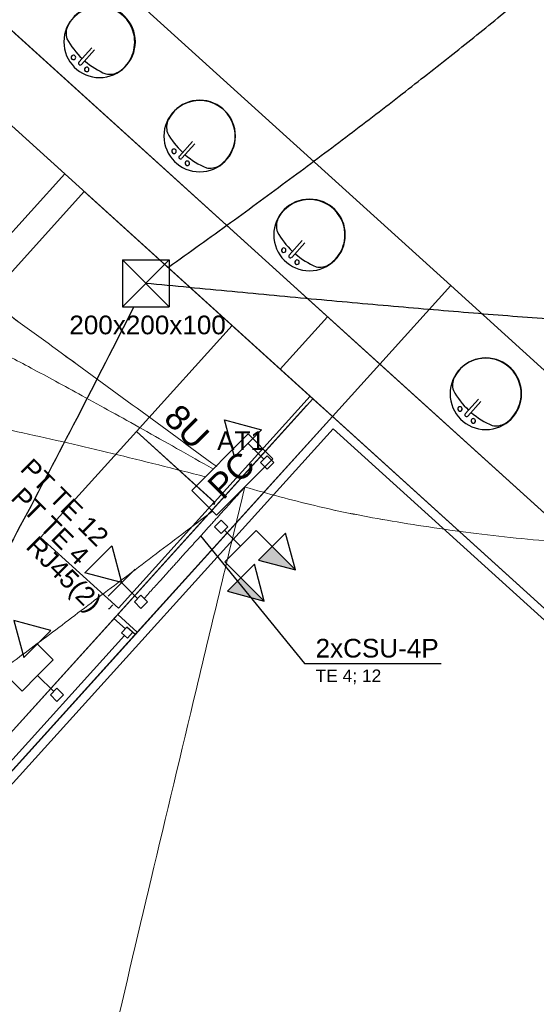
# Model space of a CAD drawing. Header units: millimetres. Extents: x 15 to 133, y 12 to 160.
# Tile 46 of 92: x 39.33 to 42.26, y 57.47 to 63.05. Entities that reach past the tile are written whole.
import ezdxf

# ---------------------------------------------------------------- set-up
doc = ezdxf.new("R2010")
doc.units = ezdxf.units.MM
doc.header["$MEASUREMENT"] = 0
for name, color, linetype, lineweight in [('Eletroduto - Marco Polo', 6, 'Continuous', 9), ('Layout - Marco Polo', 252, 'Continuous', 25), ('Linha de Chamada - Marco Polo', 1, 'Continuous', 25), ('Textos - Marco Polo', 143, 'Continuous', 25), ('Tomadas - Marco Polo', 150, 'Continuous', 25), ('Tub. Antena - Marco Polo', 170, 'Continuous', 25)]:
    doc.layers.add(name, color=color, linetype=linetype, lineweight=lineweight)
doc.layers.add('Parede - Marco Polo', color=7, linetype='Continuous')
doc.styles.add('Arial', font='arial.ttf')

msp = doc.modelspace()

# ---------------------------------------------------------------- hatches: boundary and pattern name
at = {"layer": 'Layout - Marco Polo', "linetype": 'Continuous'}
for points in [[(40.7596, 60.0663), (40.8922, 59.9337), (40.6831, 59.9898)], [(40.5829, 59.8895), (40.7154, 59.7569), (40.5063, 59.813)]]:
    msp.add_hatch(color=256, dxfattribs=at).paths.add_polyline_path(points)

# ---------------------------------------------------------------- linework, layer by layer
at = {"layer": 'Eletroduto - Marco Polo', "linetype": 'Continuous'}
for points in [[(40.4468, 60.5197), (39.5413, 61.1809), (38.699, 61.7922), (37.9156, 62.3559), (37.1867, 62.8743), (36.5082, 63.3495), (35.8756, 63.7838), (35.2846, 64.1795), (34.731, 64.5387), (34.2104, 64.8637), (33.7186, 65.1568), (33.2511, 65.4201), (32.8038, 65.6559), (32.3723, 65.8665), (31.9523, 66.054), (31.5394, 66.2207), (31.1294, 66.3689), (30.718, 66.5007), (30.3009, 66.6184), (29.8737, 66.7242), (29.4321, 66.8204), (28.9719, 66.9092), (28.4887, 66.9929), (27.9782, 67.0736), (27.4361, 67.1535), (26.8581, 67.235), (26.2399, 67.3203), (25.5771, 67.4116), (24.8656, 67.5111), (24.1009, 67.621), (23.2787, 67.7437)], [(40.4467, 60.5197), (39.5412, 61.1809), (38.6989, 61.7922), (37.9155, 62.3559), (37.1867, 62.8743), (36.5081, 63.3495), (35.8755, 63.7838), (35.2846, 64.1795), (34.731, 64.5387), (34.2104, 64.8637), (33.7185, 65.1568), (33.2511, 65.4201), (32.8038, 65.6559), (32.3723, 65.8665), (31.9522, 66.054), (31.5394, 66.2207), (31.1294, 66.3689), (30.718, 66.5007), (30.3008, 66.6184), (29.8736, 66.7242), (29.4321, 66.8204), (28.9718, 66.9092), (28.4886, 66.9929), (27.9781, 67.0736), (27.436, 67.1535), (26.858, 67.235), (26.2398, 67.3203), (25.5771, 67.4116), (24.8655, 67.5111), (24.1008, 67.621), (23.2787, 67.7437)], [(40.6051, 60.4037), (41.0023, 60.2985), (41.4407, 60.2109), (41.9188, 60.1406), (42.4349, 60.0876), (42.9877, 60.0514), (43.5755, 60.0321), (44.1969, 60.0292), (44.8502, 60.0427), (45.534, 60.0724), (46.2466, 60.1179), (46.9867, 60.1792), (47.7526, 60.256), (48.5427, 60.3481), (49.3556, 60.4553), (50.1898, 60.5773), (51.0436, 60.7141), (51.9155, 60.8653), (52.8041, 61.0308), (53.7077, 61.2103), (54.6249, 61.4037), (55.554, 61.6107), (56.4936, 61.8312), (57.4421, 62.0649), (58.398, 62.3116), (59.3598, 62.5711), (60.3258, 62.8432), (61.2946, 63.1278), (62.2647, 63.4245), (63.2344, 63.7332), (64.2023, 64.0537)], [(40.6052, 60.4037), (41.0024, 60.2985), (41.4408, 60.2109), (41.9188, 60.1406), (42.435, 60.0876), (42.9878, 60.0514), (43.5756, 60.0321), (44.1969, 60.0292), (44.8503, 60.0427), (45.534, 60.0724), (46.2467, 60.1179), (46.9867, 60.1792), (47.7526, 60.256), (48.5428, 60.3481), (49.3557, 60.4553), (50.1898, 60.5773), (51.0436, 60.7141), (51.9156, 60.8653), (52.8041, 61.0308), (53.7078, 61.2103), (54.6249, 61.4037), (55.5541, 61.6107), (56.4937, 61.8312), (57.4422, 62.0649), (58.3981, 62.3116), (59.3598, 62.5711), (60.3259, 62.8432), (61.2947, 63.1278), (62.2647, 63.4245), (63.2345, 63.7332), (64.2023, 64.0537)], [(40.4266, 60.5054), (40.2183, 60.6234), (40.0253, 60.7319), (39.8471, 60.8312), (39.6828, 60.9218), (39.5316, 61.0041), (39.3928, 61.0786), (39.2657, 61.1456), (39.1496, 61.2057), (39.0436, 61.2592), (38.947, 61.3066), (38.8591, 61.3482), (38.7792, 61.3846), (38.7064, 61.4161), (38.6401, 61.4432), (38.5795, 61.4662), (38.5238, 61.4857), (38.4723, 61.5021), (38.4243, 61.5157), (38.379, 61.527), (38.3356, 61.5364), (38.2935, 61.5444), (38.2518, 61.5514), (38.2098, 61.5577), (38.1668, 61.5639), (38.122, 61.5704), (38.0747, 61.5776), (38.0241, 61.5858), (37.9695, 61.5956), (37.9102, 61.6074), (37.8453, 61.6216)], [(40.3804, 60.4626), (39.8522, 60.5944), (39.3456, 60.7114), (38.8594, 60.8144), (38.392, 60.9042), (37.9423, 60.9813), (37.5089, 61.0466), (37.0904, 61.1007), (36.6855, 61.1443), (36.2928, 61.1782), (35.911, 61.2031), (35.5389, 61.2197), (35.1749, 61.2286), (34.8179, 61.2307), (34.4663, 61.2266), (34.119, 61.217), (33.7746, 61.2026), (33.4317, 61.1842), (33.089, 61.1625), (32.7451, 61.1381), (32.3988, 61.1119), (32.0486, 61.0844), (31.6932, 61.0565), (31.3314, 61.0287), (30.9616, 61.002), (30.5827, 60.9768), (30.1933, 60.954), (29.792, 60.9343), (29.3774, 60.9184), (28.9483, 60.907), (28.5034, 60.9008)], [(40.6051, 60.4037), (40.3302, 59.2604), (40.0734, 58.1819), (39.8341, 57.1663), (39.6119, 56.2116), (39.4061, 55.316), (39.2161, 54.4773), (39.0414, 53.6937), (38.8813, 52.9632), (38.7353, 52.2838), (38.6027, 51.6536), (38.4831, 51.0706), (38.3758, 50.5328), (38.2801, 50.0383), (38.1957, 49.5851), (38.1217, 49.1713), (38.0578, 48.7948), (38.0032, 48.4538), (37.9574, 48.1463), (37.9198, 47.8703), (37.8899, 47.6238), (37.8669, 47.4048), (37.8505, 47.2115), (37.8398, 47.0419), (37.8345, 46.8939), (37.8338, 46.7657), (37.8372, 46.6553), (37.8442, 46.5606), (37.8541, 46.4798), (37.8663, 46.4109), (37.8802, 46.3519)], [(40.6037, 60.4021), (40.5759, 60.3714), (40.5498, 60.3426), (40.5254, 60.3156), (40.5025, 60.2903), (40.481, 60.2665), (40.4607, 60.2441), (40.4416, 60.223), (40.4235, 60.203), (40.4062, 60.1839), (40.3898, 60.1658), (40.374, 60.1483), (40.3587, 60.1314), (40.3438, 60.115), (40.3292, 60.0988), (40.3147, 60.0829), (40.3003, 60.0669), (40.2858, 60.0509), (40.2711, 60.0347), (40.2561, 60.0181), (40.2406, 60.001), (40.2246, 59.9832), (40.2078, 59.9647), (40.1902, 59.9453), (40.1717, 59.9249), (40.1521, 59.9032), (40.1314, 59.8803), (40.1093, 59.8559), (40.0858, 59.8299), (40.0607, 59.8022), (40.034, 59.7727)], [(40.4192, 60.2649), (40.2469, 60.1353), (40.0814, 60.0103), (39.9223, 59.8898), (39.7692, 59.7737), (39.6214, 59.662), (39.4787, 59.5547), (39.3404, 59.4517), (39.2063, 59.3529), (39.0756, 59.2584), (38.9482, 59.168), (38.8233, 59.0818), (38.7007, 58.9996), (38.5797, 58.9215), (38.4601, 58.8474), (38.3412, 58.7772), (38.2226, 58.7109), (38.1039, 58.6484), (37.9845, 58.5898), (37.8641, 58.5349), (37.7422, 58.4838), (37.6183, 58.4363), (37.4918, 58.3924), (37.3625, 58.3521), (37.2297, 58.3153), (37.0931, 58.2821), (36.9521, 58.2522), (36.8063, 58.2258), (36.6553, 58.2027), (36.4985, 58.1829), (36.3355, 58.1664)]]:
    msp.add_spline(points, degree=3, dxfattribs=at)
at = {"layer": 'Layout - Marco Polo'}
for p, q in [((39.3276, 63.7607), (41.7741, 61.5462)), ((39.6636, 62.8132), (39.7376, 62.8957)), ((39.6776, 62.8002), (39.7516, 62.8827)), ((40.2336, 62.2807), (40.3076, 62.3632)), ((40.2476, 62.2682), (40.3221, 62.3502)), ((40.8566, 61.7197), (40.9311, 61.8022)), ((40.8711, 61.7067), (40.9451, 61.7892)), ((41.3711, 61.1012), (41.7741, 61.5462)), ((41.7741, 61.5462), (43.2196, 60.2372)), ((39.9901, 60.7192), (40.5336, 61.3197)), ((41.8566, 60.8192), (41.9306, 60.9017)), ((41.8706, 60.8067), (41.9451, 60.8892)), ((40.546, 60.5763), (40.4899, 60.7854)), ((40.4899, 60.7854), (40.6991, 60.7294)), ((39.4461, 60.1182), (39.9896, 60.7187)), ((39.9896, 60.7187), (40.4321, 60.3182)), ((40.6991, 60.7294), (40.546, 60.5763)), ((40.6225, 60.6529), (40.7131, 60.5624)), ((40.6943, 60.5436), (40.7318, 60.5811)), ((40.7318, 60.5061), (40.6943, 60.5436)), ((40.7318, 60.5811), (40.7693, 60.5437)), ((40.7693, 60.5437), (40.7318, 60.5061)), ((40.4336, 60.178), (40.4711, 60.2155)), ((40.4711, 60.2155), (40.5086, 60.178)), ((40.4711, 60.1405), (40.4336, 60.178)), ((40.5086, 60.178), (40.4711, 60.1405)), ((40.5807, 60.0684), (40.4899, 60.1593)), ((40.5807, 60.0684), (40.6691, 60.1568)), ((40.7596, 60.0663), (40.6691, 60.1568)), ((40.8362, 60.1429), (40.6831, 59.9898)), ((40.8922, 59.9337), (40.8362, 60.1429)), ((39.8886, 59.7177), (39.4461, 60.1182)), ((40.5807, 60.0684), (40.4924, 59.98)), ((40.8922, 59.9337), (40.7596, 60.0663)), ((40.5829, 59.8895), (40.4924, 59.98)), ((40.6831, 59.9898), (40.8922, 59.9337)), ((40.6594, 59.9661), (40.5063, 59.813)), ((40.7154, 59.7569), (40.6594, 59.9661)), ((40.7154, 59.7569), (40.5829, 59.8895)), ((40.7154, 59.7569), (40.5829, 59.8895)), ((40.5063, 59.813), (40.7154, 59.7569)), ((39.2947, 59.647), (39.3507, 59.4379)), ((39.5038, 59.591), (39.2947, 59.647)), ((39.9271, 59.5997), (39.8626, 59.6582)), ((39.9951, 59.5812), (39.8841, 59.6817)), ((37.9146, 57.2832), (39.9951, 59.5812)), ((39.3507, 59.4379), (39.5038, 59.591)), ((39.9356, 59.6092), (39.9061, 59.5767)), ((39.9826, 59.5672), (39.9356, 59.6092)), ((39.9686, 59.5797), (39.9391, 59.5472)), ((39.9226, 59.5622), (37.9266, 57.3572)), ((39.9391, 59.5472), (39.9061, 59.5767)), ((39.4273, 59.5145), (39.5178, 59.424)), ((39.4294, 59.3356), (39.5178, 59.424)), ((39.2505, 59.3377), (39.341, 59.2472)), ((39.4294, 59.3356), (39.341, 59.2472)), ((39.4294, 59.3356), (39.5203, 59.2447)), ((39.5015, 59.2259), (39.539, 59.2634)), ((39.539, 59.2634), (39.5765, 59.2259)), ((39.539, 59.1884), (39.5015, 59.2259)), ((39.5765, 59.2259), (39.539, 59.1884))]:
    msp.add_line(p, q, dxfattribs=at)
at = {"layer": 'Layout - Marco Polo', "color": 9}
msp.add_line((40.4326, 60.3187), (39.9901, 60.7192), dxfattribs=at)
at = {"layer": 'Layout - Marco Polo'}
for centre, radius, start, end in [((39.7811, 62.9292), 0.203, 0, 180), ((39.7791, 62.9272), 0.2014, 303.307, 152.693), ((39.6951, 62.9767), 0.1045, 155.81, 197.207), ((39.7811, 62.9292), 0.203, 180, 0), ((39.9916, 63.1637), 0.4523, 208.791, 226.793), ((39.6326, 62.8407), 0.0127, 138, 318), ((39.6326, 62.8407), 0.0127, 318, 138), ((39.9916, 63.1637), 0.4523, 229.207, 247.209), ((39.6706, 62.8067), 0.00953, 138, 318), ((39.7081, 62.7727), 0.0127, 138, 318), ((39.7081, 62.7727), 0.0127, 318, 138), ((39.8371, 62.8492), 0.1045, 258.793, 300.19), ((40.3491, 62.3947), 0.203, 0, 180), ((40.3491, 62.3947), 0.2014, 303.307, 152.693), ((40.2656, 62.4442), 0.1045, 155.81, 197.207), ((40.3491, 62.3947), 0.203, 180, 0), ((40.5621, 62.6312), 0.4523, 208.791, 226.793), ((40.2031, 62.3082), 0.0127, 138, 318), ((40.2031, 62.3082), 0.0127, 318, 138), ((40.2406, 62.2742), 0.00953, 138, 318), ((40.5621, 62.6312), 0.4523, 229.207, 247.209), ((40.2786, 62.2402), 0.0127, 138, 318), ((40.2786, 62.2402), 0.0127, 318, 138), ((40.4071, 62.3167), 0.1045, 258.793, 300.19), ((40.9726, 61.8337), 0.203, 0, 180), ((40.9721, 61.8337), 0.2014, 303.307, 152.693), ((40.8886, 61.8832), 0.1045, 155.81, 197.207), ((40.9726, 61.8337), 0.203, 180, 0), ((41.1851, 62.0702), 0.4523, 208.791, 226.793), ((40.8261, 61.7472), 0.0127, 318, 138), ((40.8261, 61.7472), 0.0127, 138, 318), ((40.8636, 61.7132), 0.00953, 138, 318), ((41.1851, 62.0702), 0.4523, 229.207, 247.209), ((40.9016, 61.6792), 0.0127, 138, 318), ((40.9016, 61.6792), 0.0127, 318, 138), ((41.0301, 61.7557), 0.1045, 258.793, 300.19), ((41.9731, 60.9332), 0.203, 0, 180), ((41.9721, 60.9332), 0.2014, 303.307, 152.693), ((41.8886, 60.9827), 0.1045, 155.81, 197.207), ((41.9731, 60.9332), 0.203, 180, 0), ((42.1851, 61.1697), 0.4523, 208.791, 226.793), ((41.8261, 60.8472), 0.0127, 138, 318), ((41.8261, 60.8472), 0.0127, 318, 138), ((41.8636, 60.8132), 0.00953, 138, 318), ((42.1851, 61.1697), 0.4523, 229.207, 247.209), ((41.9016, 60.7792), 0.0127, 138, 318), ((41.9016, 60.7792), 0.0127, 318, 138), ((42.0301, 60.8552), 0.1045, 258.793, 300.19)]:
    msp.add_arc(centre, radius, start, end, dxfattribs=at)
at = {"layer": 'Linha de Chamada - Marco Polo'}
for p, q in [((40.3543, 60.1265), (40.9444, 59.404)), ((40.9444, 59.404), (41.7192, 59.404)), ((40.9444, 59.404), (41.7192, 59.404))]:
    msp.add_line(p, q, dxfattribs=at)
at = {"layer": 'Parede - Marco Polo'}
for p, q in [((37.1216, 64.4087), (42.6596, 59.3947)), ((41.3711, 61.1012), (38.9251, 63.3162)), ((39.2586, 63.0137), (42.8166, 59.7922)), ((39.5831, 62.1802), (38.9901, 62.7172)), ((38.5761, 61.0682), (39.5831, 62.1802)), ((39.6941, 62.0797), (38.5866, 60.8567)), ((40.9916, 60.9052), (39.6941, 62.0797)), ((41.0746, 61.3692), (40.8061, 61.0727)), ((41.1026, 60.8042), (41.3711, 61.1007)), ((42.8166, 59.7922), (41.3711, 61.1012)), ((40.9761, 60.9192), (40.4326, 60.3187)), ((40.9581, 60.8682), (37.5476, 57.1012)), ((39.8841, 59.6817), (40.9916, 60.9052)), ((40.9916, 60.9052), (41.1026, 60.8042)), ((41.1026, 60.8042), (39.9951, 59.5812)), ((41.1026, 60.8042), (42.6596, 59.3947)), ((42.6596, 59.3947), (41.1026, 60.8042)), ((41.1031, 60.8037), (42.6006, 59.4482)), ((41.1031, 60.8037), (42.6451, 59.4077)), ((42.6451, 59.4077), (41.1031, 60.8037)), ((37.6956, 56.9672), (41.1061, 60.7337)), ((41.1061, 60.7337), (42.6631, 59.3242)), ((40.4326, 60.3192), (40.4311, 60.3057)), ((39.8841, 59.6817), (37.8036, 57.3837)), ((39.8841, 59.6817), (39.8626, 59.6582)), ((39.9951, 59.5812), (39.9826, 59.5672))]:
    msp.add_line(p, q, dxfattribs=at)
at = {"layer": 'Parede - Marco Polo', "color": 9}
for p, q in [((38.1186, 57.5072), (41.1031, 60.8037)), ((40.4321, 60.3182), (39.8886, 59.7177)), ((38.0711, 57.4562), (39.9951, 59.5812))]:
    msp.add_line(p, q, dxfattribs=at)
at = {"layer": 'Parede - Marco Polo', "color": 1}
msp.add_line((40.4256, 60.3107), (40.4311, 60.3057), dxfattribs=at)
at = {"layer": 'Textos - Marco Polo', "color": 7}
for p, q in [((39.8351, 59.7137), (39.8321, 59.7137)), ((39.8536, 59.7342), (39.8351, 59.7137)), ((39.8551, 59.7357), (39.8536, 59.7342))]:
    msp.add_line(p, q, dxfattribs=at)
at = {"layer": 'Textos - Marco Polo'}
for p, q in [((39.8841, 59.6817), (39.8626, 59.6582)), ((39.9271, 59.5997), (39.8626, 59.6582)), ((39.8841, 59.6817), (39.9951, 59.5812))]:
    msp.add_line(p, q, dxfattribs=at)
at = {"layer": 'Tomadas - Marco Polo'}
for p, q in [((39.9101, 61.6917), (40.1751, 61.6917)), ((39.9101, 61.6917), (39.9101, 61.4267)), ((39.9101, 61.6917), (40.1751, 61.4267)), ((40.1751, 61.6917), (39.9101, 61.4267)), ((40.1751, 61.6917), (40.1751, 61.4267)), ((39.9101, 61.4267), (40.1751, 61.4267)), ((39.6971, 59.9183), (39.8499, 60.0711)), ((39.8499, 60.0711), (39.9061, 59.8621)), ((39.9061, 59.8621), (39.6971, 59.9183)), ((39.8297, 59.7857), (39.9824, 59.9385)), ((39.9969, 59.7713), (39.9061, 59.8621)), ((39.9782, 59.7525), (40.0157, 59.79)), ((40.0157, 59.715), (39.9782, 59.7525)), ((40.0157, 59.79), (40.0532, 59.7525)), ((40.0532, 59.7525), (40.0157, 59.715))]:
    msp.add_line(p, q, dxfattribs=at)
msp.add_lwpolyline([(40.4453, 60.2439), (40.3039, 60.3853), (40.6235, 60.7049), (40.7649, 60.5635), (40.4453, 60.2439)], dxfattribs=at)
at = {"layer": 'Tub. Antena - Marco Polo', "linetype": 'Continuous'}
for points in [[(40.1727, 61.6514), (40.5247, 61.9044), (40.8597, 62.1499), (41.1783, 62.3883), (41.4809, 62.62), (41.7682, 62.8452), (42.0407, 63.0643), (42.2989, 63.2777), (42.5436, 63.4856), (42.7751, 63.6884), (42.9941, 63.8865), (43.2011, 64.0801), (43.3967, 64.2696), (43.5814, 64.4553), (43.7559, 64.6376), (43.9206, 64.8167), (44.0762, 64.9931), (44.2231, 65.1669), (44.3621, 65.3387), (44.4935, 65.5087), (44.6181, 65.6772), (44.7363, 65.8446), (44.8487, 66.0112), (44.9559, 66.1773), (45.0584, 66.3432), (45.1568, 66.5094), (45.2517, 66.6761), (45.3436, 66.8436), (45.433, 67.0123), (45.5207, 67.1826), (45.607, 67.3546)], [(52.2209, 62.8458), (51.7971, 62.6589), (51.3817, 62.4857), (50.9738, 62.3257), (50.5728, 62.1786), (50.1777, 62.0439), (49.788, 61.9213), (49.4028, 61.8104), (49.0213, 61.7108), (48.6428, 61.622), (48.2666, 61.5436), (47.8919, 61.4754), (47.5179, 61.4168), (47.1438, 61.3674), (46.7689, 61.327), (46.3925, 61.295), (46.0138, 61.2711), (45.632, 61.2548), (45.2463, 61.2458), (44.8561, 61.2437), (44.4605, 61.248), (44.0588, 61.2584), (43.6502, 61.2745), (43.2339, 61.2958), (42.8093, 61.3221), (42.3755, 61.3527), (41.9318, 61.3875), (41.4774, 61.4259), (41.0116, 61.4676), (40.5336, 61.5122), (40.0426, 61.5592)], [(39.9755, 61.4263), (39.6513, 60.7933), (39.3311, 60.1842), (39.0148, 59.5982), (38.7025, 59.0348), (38.3939, 58.4935), (38.089, 57.9736), (37.7877, 57.4746), (37.4899, 56.9958), (37.1956, 56.5367), (36.9046, 56.0966), (36.6168, 55.675), (36.3322, 55.2713), (36.0506, 54.8849), (35.772, 54.5152), (35.4963, 54.1616), (35.2234, 53.8235), (34.9532, 53.5003), (34.6855, 53.1915), (34.4204, 52.8964), (34.1578, 52.6144), (33.8974, 52.345), (33.6393, 52.0875), (33.3833, 51.8414), (33.1295, 51.6061), (32.8775, 51.3809), (32.6275, 51.1654), (32.3792, 50.9588), (32.1327, 50.7607), (31.8877, 50.5703), (31.6443, 50.3872)]]:
    msp.add_spline(points, degree=3, dxfattribs=at)

# ---------------------------------------------------------------- texts
at = {"layer": 'Textos - Marco Polo', "line_spacing_factor": 0.798, "style": 'Arial'}
for s, insert, char_height, width, attachment_point in [('200x200x100', (40.0533, 61.2689), 0.1059, 1.39788, 8), ('AT1', (40.4482, 60.6139), 0.1059, 0.38124, 7), ('2xCSU-4P', (41.0069, 59.4358), 0.1059, 1.01664, 7), ('TE 4; 12', (41.0069, 59.2856), 0.0706, 0.67776, 7)]:
    msp.add_mtext(s, dxfattribs=dict(at, insert=insert, char_height=char_height, width=width, attachment_point=attachment_point))
at = {"layer": 'Textos - Marco Polo', "rotation": 314.9999, "line_spacing_factor": 0.798, "style": 'Arial'}
for s, insert, char_height, width, attachment_point in [('8U', (40.2252, 60.6959), 0.1412, 0.33888, 8), ('PT TE 12', (39.7665, 60.0591), 0.1059, 1.01664, 9), ('PT TE 4', (39.6555, 59.9531), 0.1059, 0.88956, 9), ('RJ45(2)', (39.7062, 59.6654), 0.1059, 0.88956, 9)]:
    msp.add_mtext(s, dxfattribs=dict(at, insert=insert, char_height=char_height, width=width, attachment_point=attachment_point))
at = {"layer": 'Tomadas - Marco Polo', "insert": (40.5793, 60.4209), "char_height": 0.1412, "width": 0.33888, "attachment_point": 8, "rotation": 45.0001, "line_spacing_factor": 0.798, "style": 'Arial'}
msp.add_mtext('PC', dxfattribs=at)

doc.saveas('drawing.dxf')
